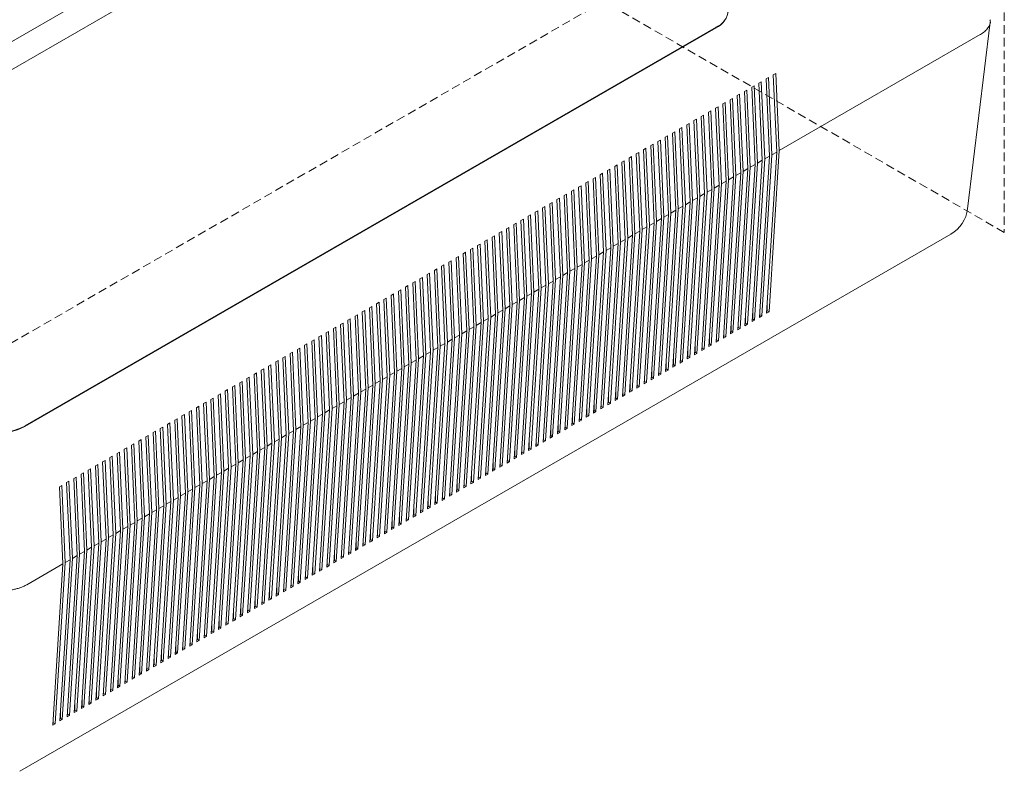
# Paper-space layout 'Sheet1' of a CAD drawing. Header units: millimetres. Extents: x 0 to 864, y 0 to 559.
# Tile 3 of 6: x 233 to 380, y 252 to 364. Entities that reach past the tile are written whole.
import ezdxf

# ---------------------------------------------------------------- set-up
doc = ezdxf.new("R2010")
doc.units = ezdxf.units.MM
doc.linetypes.add('HIDDEN', pattern=[1.905, 1.27, -0.635])
doc.styles.add('SLDTEXTSTYLE0', font='TXT', dxfattribs={"width": 0.605})
doc.dimstyles.new('SLDDIMSTYLE0', dxfattribs={"dimtxt": 4.10931, "dimasz": 4.7625, "dimexe": 0, "dimexo": 0.0625, "dimgap": 1.027327, "dimtad": 0, "dimtih": 1, "dimtoh": 1, "dimdec": 1, "dimlfac": 0.5, "dimrnd": 1e-09, "dimzin": 12, "dimdsep": 46, "dimtxsty": 'SLDTEXTSTYLE0', "dimsah": 1, "dimcen": 0.09, "dimadec": 0, "dimazin": 3, "dimtfac": 1, "dimtdec": 3, "dimtofl": 0, "dimtmove": 0, "dimatfit": 3, "dimfxl": 1, "dimfrac": 2, "dimtolj": 1, "dimtzin": 12, "dimarcsym": 0})

# ---------------------------------------------------------------- blocks, each defined once
blk = doc.blocks.new('_D_1')
at = {"color": 7, "linetype": 'Continuous', "lineweight": 0}
for p, q in [((320.23, 416.25), (320.23, 438.76)), ((320.23, 436.27), (251.57, 396.63)), ((230.15, 389.38), (229.21, 389.38)), ((229.21, 389.38), (229.21, 383.07)), ((247.87, 389.38), (248.81, 389.38)), ((248.81, 389.38), (248.81, 383.07)), ((229.21, 383.07), (230.15, 383.07)), ((248.81, 383.07), (247.87, 383.07)), ((170.56, 349.86), (226.45, 382.13)), ((170.56, 329.85), (170.56, 352.35))]:
    blk.add_line(p, q, dxfattribs=at)
for points in [[(320.23, 436.27), (316.47, 435.01), (317.26, 433.64)], [(170.56, 349.86), (174.32, 351.12), (173.53, 352.5)]]:
    blk.add_solid(points, dxfattribs=at)
at = {"color": 7, "linetype": 'Continuous', "lineweight": 0, "char_height": 4.233, "attachment_point": 1, "style": 'SLDTEXTSTYLE0'}
for s, insert in [('105.8mm', (225.37, 395.78, 41.09)), ('4.17in', (231.33, 388.53, 41.09))]:
    blk.add_mtext(s, dxfattribs=dict(at, insert=insert))

psp = doc.layouts.new('Sheet1')

# ---------------------------------------------------------------- linework, layer by layer
at = {"color": 7, "linetype": 'Continuous', "lineweight": 15}
for p, q in [((317.55, 410.54), (176.19, 328.94)), ((289.73, 390.3), (186.46, 330.68)), ((374.47, 335.95), (377.85, 363.85)), ((233.6, 303.47), (336.88, 363.09)), ((233.6, 303.38), (336.88, 363)), ((346.31, 344.64), (376.37, 361.99)), ((345.44, 355.97), (345.8, 356.18)), ((345.8, 356.18), (346.31, 344.64)), ((343.29, 354.73), (343.65, 354.93)), ((343.8, 343.19), (343.29, 354.73)), ((343.65, 354.93), (344.16, 343.39)), ((344.37, 355.35), (344.72, 355.56)), ((344.88, 343.81), (344.37, 355.35)), ((344.72, 355.56), (345.24, 344.01)), ((345.95, 344.43), (345.44, 355.97)), ((341.13, 353.48), (341.49, 353.69)), ((341.64, 341.94), (341.13, 353.48)), ((341.49, 353.69), (342, 342.15)), ((342.21, 354.1), (342.57, 354.31)), ((342.72, 342.56), (342.21, 354.1)), ((342.57, 354.31), (343.08, 342.77)), ((337.9, 351.62), (338.26, 351.82)), ((338.26, 351.82), (338.77, 340.28)), ((338.98, 352.24), (339.34, 352.44)), ((339.49, 340.7), (338.98, 352.24)), ((339.34, 352.44), (339.85, 340.9)), ((340.05, 352.86), (340.41, 353.07)), ((340.57, 341.32), (340.05, 352.86)), ((340.41, 353.07), (340.92, 341.53)), ((335.74, 350.37), (336.1, 350.58)), ((336.25, 338.83), (335.74, 350.37)), ((336.1, 350.58), (336.61, 339.04)), ((336.82, 350.99), (337.18, 351.2)), ((337.33, 339.45), (336.82, 350.99)), ((337.18, 351.2), (337.69, 339.66)), ((338.41, 340.07), (337.9, 351.62)), ((332.51, 348.5), (332.87, 348.71)), ((332.87, 348.71), (333.38, 337.17)), ((333.59, 349.13), (333.95, 349.33)), ((334.1, 337.59), (333.59, 349.13)), ((333.95, 349.33), (334.46, 337.79)), ((334.67, 349.75), (335.03, 349.96)), ((335.18, 338.21), (334.67, 349.75)), ((335.03, 349.96), (335.54, 338.42)), ((330.36, 347.26), (330.72, 347.47)), ((330.87, 335.72), (330.36, 347.26)), ((330.72, 347.47), (331.23, 335.93)), ((331.43, 347.88), (331.79, 348.09)), ((331.94, 336.34), (331.43, 347.88)), ((331.79, 348.09), (332.3, 336.55)), ((333.02, 336.96), (332.51, 348.5)), ((328.2, 346.02), (328.56, 346.22)), ((328.71, 334.48), (328.2, 346.02)), ((328.56, 346.22), (329.07, 334.68)), ((329.28, 346.64), (329.64, 346.85)), ((329.79, 335.1), (329.28, 346.64)), ((329.64, 346.85), (330.15, 335.31)), ((324.97, 344.15), (325.33, 344.36)), ((325.33, 344.36), (325.84, 332.82)), ((326.05, 344.77), (326.4, 344.98)), ((326.56, 333.23), (326.05, 344.77)), ((326.4, 344.98), (326.92, 333.44)), ((327.12, 345.39), (327.48, 345.6)), ((327.63, 333.85), (327.12, 345.39)), ((327.48, 345.6), (327.99, 334.06)), ((344.44, 320.33), (345.95, 344.43)), ((346.31, 344.64), (344.8, 320.54)), ((345.24, 344.01), (345.95, 344.43)), ((322.81, 342.91), (323.17, 343.11)), ((323.32, 331.37), (322.81, 342.91)), ((323.17, 343.11), (323.68, 331.57)), ((323.89, 343.53), (324.25, 343.74)), ((324.4, 331.99), (323.89, 343.53)), ((324.25, 343.74), (324.76, 332.19)), ((325.48, 332.61), (324.97, 344.15)), ((342.29, 319.09), (343.8, 343.19)), ((344.16, 343.39), (342.65, 319.29)), ((343.08, 342.77), (343.8, 343.19)), ((343.36, 319.71), (344.88, 343.81)), ((345.24, 344.01), (343.72, 319.92)), ((344.16, 343.39), (344.88, 343.81)), ((320.66, 341.66), (321.02, 341.87)), ((321.17, 330.12), (320.66, 341.66)), ((321.02, 341.87), (321.53, 330.33)), ((321.74, 342.28), (322.09, 342.49)), ((322.25, 330.74), (321.74, 342.28)), ((322.09, 342.49), (322.6, 330.95)), ((340.92, 341.53), (339.41, 317.43)), ((340.13, 317.84), (341.64, 341.94)), ((342, 342.15), (340.49, 318.05)), ((340.92, 341.53), (341.64, 341.94)), ((341.21, 318.46), (342.72, 342.56)), ((343.08, 342.77), (341.57, 318.67)), ((342, 342.15), (342.72, 342.56)), ((317.42, 339.8), (317.78, 340)), ((317.78, 340), (318.29, 328.46)), ((318.5, 340.42), (318.86, 340.62)), ((319.01, 328.88), (318.5, 340.42)), ((318.86, 340.62), (319.37, 329.08)), ((319.58, 341.04), (319.94, 341.25)), ((320.09, 329.5), (319.58, 341.04)), ((319.94, 341.25), (320.45, 329.71)), ((336.9, 315.98), (338.41, 340.07)), ((338.77, 340.28), (337.26, 316.18)), ((337.69, 339.66), (338.41, 340.07)), ((337.98, 316.6), (339.49, 340.7)), ((339.85, 340.9), (338.33, 316.81)), ((338.77, 340.28), (339.49, 340.7)), ((339.05, 317.22), (340.57, 341.32)), ((339.85, 340.9), (340.57, 341.32)), ((315.27, 338.55), (315.63, 338.76)), ((315.78, 327.01), (315.27, 338.55)), ((315.63, 338.76), (316.14, 327.22)), ((316.35, 339.17), (316.71, 339.38)), ((316.86, 327.63), (316.35, 339.17)), ((316.71, 339.38), (317.22, 327.84)), ((317.94, 328.25), (317.42, 339.8)), ((335.54, 338.42), (334.02, 314.32)), ((334.74, 314.73), (336.25, 338.83)), ((336.61, 339.04), (335.1, 314.94)), ((335.54, 338.42), (336.25, 338.83)), ((335.82, 315.35), (337.33, 339.45)), ((337.69, 339.66), (336.18, 315.56)), ((336.61, 339.04), (337.33, 339.45)), ((313.11, 337.31), (313.47, 337.51)), ((313.62, 325.77), (313.11, 337.31)), ((313.47, 337.51), (313.98, 325.97)), ((314.19, 337.93), (314.55, 338.14)), ((314.7, 326.39), (314.19, 337.93)), ((314.55, 338.14), (315.06, 326.6)), ((331.51, 312.87), (333.02, 336.96)), ((333.38, 337.17), (331.87, 313.07)), ((332.3, 336.55), (333.02, 336.96)), ((332.59, 313.49), (334.1, 337.59)), ((334.46, 337.79), (332.95, 313.69)), ((333.38, 337.17), (334.1, 337.59)), ((333.66, 314.11), (335.18, 338.21)), ((334.46, 337.79), (335.18, 338.21)), ((309.88, 335.44), (310.24, 335.65)), ((310.24, 335.65), (310.75, 324.11)), ((310.96, 336.06), (311.32, 336.27)), ((311.47, 324.52), (310.96, 336.06)), ((311.32, 336.27), (311.83, 324.73)), ((312.04, 336.68), (312.4, 336.89)), ((312.55, 325.14), (312.04, 336.68)), ((312.4, 336.89), (312.91, 325.35)), ((329.35, 311.62), (330.87, 335.72)), ((331.23, 335.93), (329.71, 311.83)), ((330.15, 335.31), (330.87, 335.72)), ((330.43, 312.24), (331.94, 336.34)), ((332.3, 336.55), (330.79, 312.45)), ((331.23, 335.93), (331.94, 336.34)), ((307.73, 334.2), (308.09, 334.4)), ((308.24, 322.66), (307.73, 334.2)), ((308.09, 334.4), (308.6, 322.86)), ((308.8, 334.82), (309.16, 335.03)), ((309.31, 323.28), (308.8, 334.82)), ((309.16, 335.03), (309.67, 323.49)), ((310.39, 323.9), (309.88, 335.44)), ((327.99, 334.06), (326.48, 309.96)), ((327.2, 310.38), (328.71, 334.48)), ((329.07, 334.68), (327.56, 310.58)), ((327.99, 334.06), (328.71, 334.48)), ((328.28, 311), (329.79, 335.1)), ((330.15, 335.31), (328.64, 311.21)), ((329.07, 334.68), (329.79, 335.1)), ((304.49, 332.33), (304.85, 332.54)), ((304.85, 332.54), (305.36, 321)), ((305.57, 332.95), (305.93, 333.16)), ((306.08, 321.41), (305.57, 332.95)), ((305.93, 333.16), (306.44, 321.62)), ((306.65, 333.57), (307.01, 333.78)), ((307.16, 322.03), (306.65, 333.57)), ((307.01, 333.78), (307.52, 322.24)), ((323.97, 308.51), (325.48, 332.61)), ((325.84, 332.82), (324.33, 308.72)), ((324.76, 332.19), (325.48, 332.61)), ((325.04, 309.13), (326.56, 333.23)), ((326.92, 333.44), (325.4, 309.34)), ((325.84, 332.82), (326.56, 333.23)), ((326.12, 309.75), (327.63, 333.85)), ((326.92, 333.44), (327.63, 333.85)), ((232.83, 251.84), (371.97, 332.16)), ((302.34, 331.09), (302.7, 331.29)), ((302.85, 319.55), (302.34, 331.09)), ((302.7, 331.29), (303.21, 319.75)), ((303.42, 331.71), (303.77, 331.92)), ((303.93, 320.17), (303.42, 331.71)), ((303.77, 331.92), (304.29, 320.37)), ((305, 320.79), (304.49, 332.33)), ((321.81, 307.27), (323.32, 331.37)), ((323.68, 331.57), (322.17, 307.47)), ((322.6, 330.95), (323.32, 331.37)), ((322.89, 307.89), (324.4, 331.99)), ((324.76, 332.19), (323.25, 308.1)), ((323.68, 331.57), (324.4, 331.99)), ((300.18, 329.84), (300.54, 330.05)), ((300.69, 318.3), (300.18, 329.84)), ((300.54, 330.05), (301.05, 318.51)), ((301.26, 330.46), (301.62, 330.67)), ((301.77, 318.92), (301.26, 330.46)), ((301.62, 330.67), (302.13, 319.13)), ((320.45, 329.71), (318.94, 305.61)), ((319.66, 306.02), (321.17, 330.12)), ((321.53, 330.33), (320.01, 306.23)), ((320.45, 329.71), (321.17, 330.12)), ((320.73, 306.64), (322.25, 330.74)), ((322.6, 330.95), (321.09, 306.85)), ((321.53, 330.33), (322.25, 330.74)), ((296.95, 327.98), (297.31, 328.18)), ((297.31, 328.18), (297.82, 316.64)), ((298.03, 328.6), (298.39, 328.8)), ((298.54, 317.06), (298.03, 328.6)), ((298.39, 328.8), (298.9, 317.26)), ((299.1, 329.22), (299.46, 329.43)), ((299.62, 317.68), (299.1, 329.22)), ((299.46, 329.43), (299.97, 317.89)), ((316.42, 304.16), (317.94, 328.25)), ((318.29, 328.46), (316.78, 304.36)), ((317.22, 327.84), (317.94, 328.25)), ((317.5, 304.78), (319.01, 328.88)), ((319.37, 329.08), (317.86, 304.99)), ((318.29, 328.46), (319.01, 328.88)), ((318.58, 305.4), (320.09, 329.5)), ((319.37, 329.08), (320.09, 329.5)), ((294.79, 326.73), (295.15, 326.94)), ((295.3, 315.19), (294.79, 326.73)), ((295.15, 326.94), (295.66, 315.4)), ((295.87, 327.35), (296.23, 327.56)), ((296.38, 315.81), (295.87, 327.35)), ((296.23, 327.56), (296.74, 316.02)), ((297.46, 316.43), (296.95, 327.98)), ((314.27, 302.91), (315.78, 327.01)), ((316.14, 327.22), (314.63, 303.12)), ((315.06, 326.6), (315.78, 327.01)), ((315.35, 303.53), (316.86, 327.63)), ((317.22, 327.84), (315.7, 303.74)), ((316.14, 327.22), (316.86, 327.63)), ((292.64, 325.49), (293, 325.69)), ((293.15, 313.95), (292.64, 325.49)), ((293, 325.69), (293.51, 314.15)), ((293.72, 326.11), (294.08, 326.32)), ((294.23, 314.57), (293.72, 326.11)), ((294.08, 326.32), (294.59, 314.78)), ((312.91, 325.35), (311.39, 301.25)), ((312.11, 301.67), (313.62, 325.77)), ((313.98, 325.97), (312.47, 301.87)), ((312.91, 325.35), (313.62, 325.77)), ((313.19, 302.29), (314.7, 326.39)), ((315.06, 326.6), (313.55, 302.5)), ((313.98, 325.97), (314.7, 326.39)), ((289.41, 323.62), (289.77, 323.83)), ((289.77, 323.83), (290.28, 312.29)), ((290.48, 324.24), (290.84, 324.45)), ((290.99, 312.7), (290.48, 324.24)), ((290.84, 324.45), (291.35, 312.91)), ((291.56, 324.86), (291.92, 325.07)), ((292.07, 313.32), (291.56, 324.86)), ((291.92, 325.07), (292.43, 313.53)), ((308.88, 299.8), (310.39, 323.9)), ((310.75, 324.11), (309.24, 300.01)), ((309.67, 323.49), (310.39, 323.9)), ((309.96, 300.42), (311.47, 324.52)), ((311.83, 324.73), (310.32, 300.63)), ((310.75, 324.11), (311.47, 324.52)), ((311.03, 301.05), (312.55, 325.14)), ((311.83, 324.73), (312.55, 325.14)), ((287.25, 322.38), (287.61, 322.58)), ((287.76, 310.84), (287.25, 322.38)), ((287.61, 322.58), (288.12, 311.04)), ((288.33, 323), (288.69, 323.21)), ((288.84, 311.46), (288.33, 323)), ((288.69, 323.21), (289.2, 311.67)), ((289.92, 312.08), (289.41, 323.62)), ((307.52, 322.24), (306.01, 298.14)), ((306.72, 298.56), (308.24, 322.66)), ((308.6, 322.86), (307.08, 298.76)), ((307.52, 322.24), (308.24, 322.66)), ((307.8, 299.18), (309.31, 323.28)), ((309.67, 323.49), (308.16, 299.39)), ((308.6, 322.86), (309.31, 323.28)), ((285.1, 321.13), (285.45, 321.34)), ((285.61, 309.59), (285.1, 321.13)), ((285.45, 321.34), (285.97, 309.8)), ((286.17, 321.75), (286.53, 321.96)), ((286.68, 310.21), (286.17, 321.75)), ((286.53, 321.96), (287.04, 310.42)), ((303.49, 296.69), (305, 320.79)), ((305.36, 321), (303.85, 296.9)), ((304.29, 320.37), (305, 320.79)), ((304.57, 297.31), (306.08, 321.41)), ((306.44, 321.62), (304.93, 297.52)), ((305.36, 321), (306.08, 321.41)), ((305.65, 297.93), (307.16, 322.03)), ((306.44, 321.62), (307.16, 322.03)), ((343.44, 320.08), (343.44, 320.91)), ((344.52, 320.7), (344.52, 321.53)), ((281.86, 319.27), (282.22, 319.47)), ((282.22, 319.47), (282.73, 307.93)), ((282.94, 319.89), (283.3, 320.1)), ((283.45, 308.35), (282.94, 319.89)), ((283.3, 320.1), (283.81, 308.55)), ((284.02, 320.51), (284.38, 320.72)), ((284.53, 308.97), (284.02, 320.51)), ((284.38, 320.72), (284.89, 309.18)), ((301.34, 295.45), (302.85, 319.55)), ((303.21, 319.75), (301.7, 295.65)), ((302.13, 319.13), (302.85, 319.55)), ((302.41, 296.07), (303.93, 320.17)), ((304.29, 320.37), (302.77, 296.28)), ((303.21, 319.75), (303.93, 320.17)), ((341.28, 318.84), (341.28, 319.66)), ((342.65, 319.29), (342.29, 319.09)), ((342.31, 319.43), (342.36, 319.46)), ((342.36, 319.46), (342.36, 320.29)), ((342.36, 319.46), (342.65, 319.29)), ((343.72, 319.92), (343.36, 319.71)), ((343.38, 320.05), (343.44, 320.08)), ((343.44, 320.08), (343.72, 319.92)), ((344.8, 320.54), (344.44, 320.33)), ((344.46, 320.67), (344.52, 320.7)), ((344.52, 320.7), (344.8, 320.54)), ((279.71, 318.02), (280.07, 318.23)), ((280.22, 306.48), (279.71, 318.02)), ((280.07, 318.23), (280.58, 306.69)), ((280.79, 318.64), (281.14, 318.85)), ((281.3, 307.1), (280.79, 318.64)), ((281.14, 318.85), (281.65, 307.31)), ((282.37, 307.73), (281.86, 319.27)), ((299.97, 317.89), (298.46, 293.79)), ((299.18, 294.2), (300.69, 318.3)), ((301.05, 318.51), (299.54, 294.41)), ((299.97, 317.89), (300.69, 318.3)), ((300.26, 294.82), (301.77, 318.92)), ((302.13, 319.13), (300.62, 295.03)), ((301.05, 318.51), (301.77, 318.92)), ((339.13, 317.59), (339.13, 318.42)), ((340.49, 318.05), (340.13, 317.84)), ((340.15, 318.18), (340.21, 318.21)), ((340.21, 318.21), (340.21, 319.04)), ((340.21, 318.21), (340.49, 318.05)), ((341.57, 318.67), (341.21, 318.46)), ((341.23, 318.8), (341.28, 318.84)), ((341.28, 318.84), (341.57, 318.67)), ((276.47, 316.16), (276.83, 316.36)), ((276.83, 316.36), (277.34, 304.82)), ((277.55, 316.78), (277.91, 316.98)), ((278.06, 305.24), (277.55, 316.78)), ((277.91, 316.98), (278.42, 305.44)), ((278.63, 317.4), (278.99, 317.61)), ((279.14, 305.86), (278.63, 317.4)), ((278.99, 317.61), (279.5, 306.07)), ((295.95, 292.34), (297.46, 316.43)), ((297.82, 316.64), (296.31, 292.54)), ((296.74, 316.02), (297.46, 316.43)), ((297.03, 292.96), (298.54, 317.06)), ((298.9, 317.26), (297.38, 293.17)), ((297.82, 316.64), (298.54, 317.06)), ((298.1, 293.58), (299.62, 317.68)), ((298.9, 317.26), (299.62, 317.68)), ((335.9, 315.73), (335.9, 316.55)), ((336.92, 316.32), (336.97, 316.35)), ((336.97, 316.35), (336.97, 317.18)), ((336.97, 316.35), (337.26, 316.18)), ((338.33, 316.81), (337.98, 316.6)), ((338, 316.94), (338.05, 316.97)), ((338.05, 316.97), (338.05, 317.8)), ((338.05, 316.97), (338.33, 316.81)), ((339.41, 317.43), (339.05, 317.22)), ((339.07, 317.56), (339.13, 317.59)), ((339.13, 317.59), (339.41, 317.43)), ((274.32, 314.91), (274.68, 315.12)), ((274.83, 303.37), (274.32, 314.91)), ((274.68, 315.12), (275.19, 303.58)), ((275.4, 315.53), (275.76, 315.74)), ((275.91, 303.99), (275.4, 315.53)), ((275.76, 315.74), (276.27, 304.2)), ((276.99, 304.61), (276.47, 316.16)), ((293.79, 291.09), (295.3, 315.19)), ((295.66, 315.4), (294.15, 291.3)), ((294.59, 314.78), (295.3, 315.19)), ((294.87, 291.71), (296.38, 315.81)), ((296.74, 316.02), (295.23, 291.92)), ((295.66, 315.4), (296.38, 315.81)), ((333.74, 314.48), (333.74, 315.31)), ((335.1, 314.94), (334.74, 314.73)), ((334.76, 315.07), (334.82, 315.1)), ((334.82, 315.1), (334.82, 315.93)), ((334.82, 315.1), (335.1, 314.94)), ((336.18, 315.56), (335.82, 315.35)), ((335.84, 315.69), (335.9, 315.73)), ((335.9, 315.73), (336.18, 315.56)), ((337.26, 316.18), (336.9, 315.98)), ((272.16, 313.67), (272.52, 313.87)), ((272.67, 302.13), (272.16, 313.67)), ((272.52, 313.87), (273.03, 302.33)), ((273.24, 314.29), (273.6, 314.5)), ((273.75, 302.75), (273.24, 314.29)), ((273.6, 314.5), (274.11, 302.96)), ((292.43, 313.53), (290.92, 289.43)), ((291.64, 289.85), (293.15, 313.95)), ((293.51, 314.15), (292, 290.05)), ((292.43, 313.53), (293.15, 313.95)), ((292.71, 290.47), (294.23, 314.57)), ((294.59, 314.78), (293.07, 290.68)), ((293.51, 314.15), (294.23, 314.57)), ((330.51, 312.61), (330.51, 313.44)), ((331.59, 313.24), (331.59, 314.07)), ((332.95, 313.69), (332.59, 313.49)), ((332.61, 313.83), (332.66, 313.86)), ((332.66, 313.86), (332.66, 314.69)), ((332.66, 313.86), (332.95, 313.69)), ((334.02, 314.32), (333.66, 314.11)), ((333.69, 314.45), (333.74, 314.48)), ((333.74, 314.48), (334.02, 314.32)), ((268.93, 311.8), (269.29, 312.01)), ((269.29, 312.01), (269.8, 300.47)), ((270.01, 312.42), (270.37, 312.63)), ((270.52, 300.88), (270.01, 312.42)), ((270.37, 312.63), (270.88, 301.09)), ((271.09, 313.04), (271.45, 313.25)), ((271.6, 301.5), (271.09, 313.04)), ((271.45, 313.25), (271.96, 301.71)), ((288.4, 287.98), (289.92, 312.08)), ((290.28, 312.29), (288.76, 288.19)), ((289.2, 311.67), (289.92, 312.08)), ((289.48, 288.6), (290.99, 312.7)), ((291.35, 312.91), (289.84, 288.81)), ((290.28, 312.29), (290.99, 312.7)), ((290.56, 289.23), (292.07, 313.32)), ((291.35, 312.91), (292.07, 313.32)), ((328.35, 311.37), (328.35, 312.2)), ((329.38, 311.96), (329.43, 311.99)), ((329.43, 311.99), (329.43, 312.82)), ((329.43, 311.99), (329.71, 311.83)), ((330.79, 312.45), (330.43, 312.24)), ((330.45, 312.58), (330.51, 312.61)), ((330.51, 312.61), (330.79, 312.45)), ((331.87, 313.07), (331.51, 312.87)), ((331.53, 313.21), (331.59, 313.24)), ((331.59, 313.24), (331.87, 313.07)), ((266.78, 310.56), (267.14, 310.76)), ((267.29, 299.02), (266.78, 310.56)), ((267.14, 310.76), (267.65, 299.22)), ((267.85, 311.18), (268.21, 311.39)), ((268.36, 299.64), (267.85, 311.18)), ((268.21, 311.39), (268.72, 299.85)), ((269.44, 300.26), (268.93, 311.8)), ((286.25, 286.74), (287.76, 310.84)), ((288.12, 311.04), (286.61, 286.94)), ((287.04, 310.42), (287.76, 310.84)), ((287.33, 287.36), (288.84, 311.46)), ((289.2, 311.67), (287.69, 287.57)), ((288.12, 311.04), (288.84, 311.46)), ((326.2, 310.13), (326.2, 310.96)), ((327.56, 310.58), (327.2, 310.38)), ((327.22, 310.72), (327.27, 310.75)), ((327.27, 310.75), (327.27, 311.58)), ((327.27, 310.75), (327.56, 310.58)), ((328.64, 311.21), (328.28, 311)), ((328.3, 311.34), (328.35, 311.37)), ((328.35, 311.37), (328.64, 311.21)), ((329.71, 311.83), (329.35, 311.62)), ((264.62, 309.31), (264.98, 309.52)), ((265.13, 297.77), (264.62, 309.31)), ((264.98, 309.52), (265.49, 297.98)), ((265.7, 309.93), (266.06, 310.14)), ((266.21, 298.39), (265.7, 309.93)), ((266.06, 310.14), (266.57, 298.6)), ((284.89, 309.18), (283.38, 285.08)), ((284.09, 285.49), (285.61, 309.59)), ((285.97, 309.8), (284.45, 285.7)), ((284.89, 309.18), (285.61, 309.59)), ((285.17, 286.11), (286.68, 310.21)), ((287.04, 310.42), (285.53, 286.32)), ((285.97, 309.8), (286.68, 310.21)), ((322.96, 308.26), (322.96, 309.09)), ((324.04, 308.88), (324.04, 309.71)), ((325.4, 309.34), (325.04, 309.13)), ((325.07, 309.47), (325.12, 309.5)), ((325.12, 309.5), (325.12, 310.33)), ((325.12, 309.5), (325.4, 309.34)), ((326.48, 309.96), (326.12, 309.75)), ((326.14, 310.09), (326.2, 310.13)), ((326.2, 310.13), (326.48, 309.96)), ((261.39, 307.45), (261.75, 307.65)), ((261.75, 307.65), (262.26, 296.11)), ((262.47, 308.07), (262.82, 308.28)), ((262.98, 296.53), (262.47, 308.07)), ((262.82, 308.28), (263.34, 296.73)), ((263.54, 308.69), (263.9, 308.9)), ((264.05, 297.15), (263.54, 308.69)), ((263.9, 308.9), (264.41, 297.36)), ((280.86, 283.63), (282.37, 307.73)), ((282.73, 307.93), (281.22, 283.83)), ((281.65, 307.31), (282.37, 307.73)), ((281.94, 284.25), (283.45, 308.35)), ((283.81, 308.55), (282.3, 284.46)), ((282.73, 307.93), (283.45, 308.35)), ((283.02, 284.87), (284.53, 308.97)), ((283.81, 308.55), (284.53, 308.97)), ((320.81, 307.02), (320.81, 307.84)), ((321.83, 307.61), (321.89, 307.64)), ((321.89, 307.64), (321.89, 308.47)), ((321.89, 307.64), (322.17, 307.47)), ((323.25, 308.1), (322.89, 307.89)), ((322.91, 308.23), (322.96, 308.26)), ((322.96, 308.26), (323.25, 308.1)), ((324.33, 308.72), (323.97, 308.51)), ((323.99, 308.85), (324.04, 308.88)), ((324.04, 308.88), (324.33, 308.72)), ((259.23, 306.2), (259.59, 306.41)), ((259.74, 294.66), (259.23, 306.2)), ((259.59, 306.41), (260.1, 294.87)), ((260.31, 306.82), (260.67, 307.03)), ((260.82, 295.28), (260.31, 306.82)), ((260.67, 307.03), (261.18, 295.49)), ((261.9, 295.91), (261.39, 307.45)), ((279.5, 306.07), (277.99, 281.97)), ((278.71, 282.38), (280.22, 306.48)), ((280.58, 306.69), (279.06, 282.59)), ((279.5, 306.07), (280.22, 306.48)), ((279.78, 283), (281.3, 307.1)), ((281.65, 307.31), (280.14, 283.21)), ((280.58, 306.69), (281.3, 307.1)), ((318.65, 305.77), (318.65, 306.6)), ((320.01, 306.23), (319.66, 306.02)), ((319.68, 306.36), (319.73, 306.39)), ((319.73, 306.39), (319.73, 307.22)), ((319.73, 306.39), (320.01, 306.23)), ((321.09, 306.85), (320.73, 306.64)), ((320.75, 306.98), (320.81, 307.02)), ((320.81, 307.02), (321.09, 306.85)), ((322.17, 307.47), (321.81, 307.27)), ((257.08, 304.96), (257.44, 305.16)), ((257.59, 293.42), (257.08, 304.96)), ((257.44, 305.16), (257.95, 293.62)), ((258.15, 305.58), (258.51, 305.79)), ((258.67, 294.04), (258.15, 305.58)), ((258.51, 305.79), (259.02, 294.25)), ((275.47, 280.52), (276.99, 304.61)), ((277.34, 304.82), (275.83, 280.72)), ((276.27, 304.2), (276.99, 304.61)), ((276.55, 281.14), (278.06, 305.24)), ((278.42, 305.44), (276.91, 281.35)), ((277.34, 304.82), (278.06, 305.24)), ((277.63, 281.76), (279.14, 305.86)), ((278.42, 305.44), (279.14, 305.86)), ((315.42, 303.91), (315.42, 304.73)), ((316.5, 304.53), (316.5, 305.36)), ((317.86, 304.99), (317.5, 304.78)), ((317.52, 305.12), (317.58, 305.15)), ((317.58, 305.15), (317.58, 305.98)), ((317.58, 305.15), (317.86, 304.99)), ((318.94, 305.61), (318.58, 305.4)), ((318.6, 305.74), (318.65, 305.77)), ((318.65, 305.77), (318.94, 305.61)), ((253.84, 303.09), (254.2, 303.3)), ((254.2, 303.3), (254.71, 291.76)), ((254.92, 303.71), (255.28, 303.92)), ((255.43, 292.17), (254.92, 303.71)), ((255.28, 303.92), (255.79, 292.38)), ((256, 304.34), (256.36, 304.54)), ((256.51, 292.79), (256, 304.34)), ((256.36, 304.54), (256.87, 293)), ((273.32, 279.27), (274.83, 303.37)), ((275.19, 303.58), (273.68, 279.48)), ((274.11, 302.96), (274.83, 303.37)), ((274.4, 279.89), (275.91, 303.99)), ((276.27, 304.2), (274.75, 280.1)), ((275.19, 303.58), (275.91, 303.99)), ((313.27, 302.66), (313.27, 303.49)), ((314.63, 303.12), (314.27, 302.91)), ((314.29, 303.25), (314.34, 303.28)), ((314.34, 303.28), (314.34, 304.11)), ((314.34, 303.28), (314.63, 303.12)), ((315.7, 303.74), (315.35, 303.53)), ((315.37, 303.87), (315.42, 303.91)), ((315.42, 303.91), (315.7, 303.74)), ((316.78, 304.36), (316.42, 304.16)), ((316.44, 304.5), (316.5, 304.53)), ((316.5, 304.53), (316.78, 304.36)), ((251.69, 301.85), (252.05, 302.05)), ((252.2, 290.31), (251.69, 301.85)), ((252.05, 302.05), (252.56, 290.51)), ((252.77, 302.47), (253.13, 302.68)), ((253.28, 290.93), (252.77, 302.47)), ((253.13, 302.68), (253.64, 291.14)), ((254.35, 291.55), (253.84, 303.09)), ((271.96, 301.71), (270.44, 277.61)), ((271.16, 278.03), (272.67, 302.13)), ((273.03, 302.33), (271.52, 278.24)), ((271.96, 301.71), (272.67, 302.13)), ((272.24, 278.65), (273.75, 302.75)), ((274.11, 302.96), (272.6, 278.86)), ((273.03, 302.33), (273.75, 302.75)), ((310.03, 300.79), (310.03, 301.62)), ((311.11, 301.42), (311.11, 302.25)), ((312.47, 301.87), (312.11, 301.67)), ((312.13, 302.01), (312.19, 302.04)), ((312.19, 302.04), (312.19, 302.87)), ((312.19, 302.04), (312.47, 301.87)), ((313.55, 302.5), (313.19, 302.29)), ((313.21, 302.63), (313.27, 302.66)), ((313.27, 302.66), (313.55, 302.5)), ((248.46, 299.98), (248.82, 300.19)), ((248.82, 300.19), (249.33, 288.65)), ((249.53, 300.6), (249.89, 300.81)), ((250.04, 289.06), (249.53, 300.6)), ((249.89, 300.81), (250.4, 289.27)), ((250.61, 301.22), (250.97, 301.43)), ((251.12, 289.68), (250.61, 301.22)), ((250.97, 301.43), (251.48, 289.89)), ((267.93, 276.16), (269.44, 300.26)), ((269.8, 300.47), (268.29, 276.37)), ((268.72, 299.85), (269.44, 300.26)), ((269.01, 276.78), (270.52, 300.88)), ((270.88, 301.09), (269.37, 276.99)), ((269.8, 300.47), (270.52, 300.88)), ((270.08, 277.41), (271.6, 301.5)), ((270.88, 301.09), (271.6, 301.5)), ((307.88, 299.55), (307.88, 300.38)), ((308.9, 300.14), (308.95, 300.17)), ((308.95, 300.17), (308.95, 301)), ((308.95, 300.17), (309.24, 300.01)), ((310.32, 300.63), (309.96, 300.42)), ((309.98, 300.76), (310.03, 300.79)), ((310.03, 300.79), (310.32, 300.63)), ((311.39, 301.25), (311.03, 301.05)), ((311.06, 301.39), (311.11, 301.42)), ((311.11, 301.42), (311.39, 301.25)), ((246.3, 298.74), (246.66, 298.94)), ((246.81, 287.2), (246.3, 298.74)), ((246.66, 298.94), (247.17, 287.4)), ((247.38, 299.36), (247.74, 299.57)), ((247.89, 287.82), (247.38, 299.36)), ((247.74, 299.57), (248.25, 288.03)), ((248.97, 288.44), (248.46, 299.98)), ((265.77, 274.92), (267.29, 299.02)), ((267.65, 299.22), (266.13, 275.12)), ((266.57, 298.6), (267.29, 299.02)), ((266.85, 275.54), (268.36, 299.64)), ((268.72, 299.85), (267.21, 275.75)), ((267.65, 299.22), (268.36, 299.64)), ((305.72, 298.31), (305.72, 299.14)), ((307.08, 298.76), (306.72, 298.56)), ((306.75, 298.9), (306.8, 298.93)), ((306.8, 298.93), (306.8, 299.76)), ((306.8, 298.93), (307.08, 298.76)), ((308.16, 299.39), (307.8, 299.18)), ((307.82, 299.52), (307.88, 299.55)), ((307.88, 299.55), (308.16, 299.39)), ((309.24, 300.01), (308.88, 299.8)), ((244.15, 297.49), (244.5, 297.7)), ((244.66, 285.95), (244.15, 297.49)), ((244.5, 297.7), (245.02, 286.16)), ((245.22, 298.11), (245.58, 298.32)), ((245.73, 286.57), (245.22, 298.11)), ((245.58, 298.32), (246.09, 286.78)), ((264.41, 297.36), (262.9, 273.26)), ((263.62, 273.67), (265.13, 297.77)), ((265.49, 297.98), (263.98, 273.88)), ((264.41, 297.36), (265.13, 297.77)), ((264.7, 274.3), (266.21, 298.39)), ((266.57, 298.6), (265.06, 274.5)), ((265.49, 297.98), (266.21, 298.39)), ((302.49, 296.44), (302.49, 297.27)), ((303.57, 297.06), (303.57, 297.89)), ((304.93, 297.52), (304.57, 297.31)), ((304.59, 297.65), (304.64, 297.68)), ((304.64, 297.68), (304.64, 298.51)), ((304.64, 297.68), (304.93, 297.52)), ((306.01, 298.14), (305.65, 297.93)), ((305.67, 298.28), (305.72, 298.31)), ((305.72, 298.31), (306.01, 298.14)), ((240.91, 295.63), (241.27, 295.83)), ((241.27, 295.83), (241.78, 284.29)), ((241.99, 296.25), (242.35, 296.46)), ((242.5, 284.71), (241.99, 296.25)), ((242.35, 296.46), (242.86, 284.91)), ((243.07, 296.87), (243.43, 297.08)), ((243.58, 285.33), (243.07, 296.87)), ((243.43, 297.08), (243.94, 285.54)), ((260.39, 271.81), (261.9, 295.91)), ((262.26, 296.11), (260.75, 272.01)), ((261.18, 295.49), (261.9, 295.91)), ((261.46, 272.43), (262.98, 296.53)), ((263.34, 296.73), (261.82, 272.64)), ((262.26, 296.11), (262.98, 296.53)), ((262.54, 273.05), (264.05, 297.15)), ((263.34, 296.73), (264.05, 297.15)), ((300.33, 295.2), (300.33, 296.02)), ((301.36, 295.79), (301.41, 295.82)), ((301.41, 295.82), (301.41, 296.65)), ((301.41, 295.82), (301.7, 295.65)), ((302.77, 296.28), (302.41, 296.07)), ((302.44, 296.41), (302.49, 296.44)), ((302.49, 296.44), (302.77, 296.28)), ((303.85, 296.9), (303.49, 296.69)), ((303.51, 297.03), (303.57, 297.06)), ((303.57, 297.06), (303.85, 296.9)), ((238.76, 294.38), (239.12, 294.59)), ((239.27, 282.84), (238.76, 294.38)), ((239.12, 294.59), (239.63, 283.05)), ((239.84, 295), (240.19, 295.21)), ((240.35, 283.46), (239.84, 295)), ((240.19, 295.21), (240.7, 283.67)), ((241.42, 284.09), (240.91, 295.63)), ((258.23, 270.56), (259.74, 294.66)), ((260.1, 294.87), (258.59, 270.77)), ((259.02, 294.25), (259.74, 294.66)), ((259.31, 271.18), (260.82, 295.28)), ((261.18, 295.49), (259.67, 271.39)), ((260.1, 294.87), (260.82, 295.28)), ((298.18, 293.95), (298.18, 294.78)), ((299.54, 294.41), (299.18, 294.2)), ((299.2, 294.54), (299.26, 294.57)), ((299.26, 294.57), (299.26, 295.4)), ((299.26, 294.57), (299.54, 294.41)), ((300.62, 295.03), (300.26, 294.82)), ((300.28, 295.16), (300.33, 295.2)), ((300.33, 295.2), (300.62, 295.03)), ((301.7, 295.65), (301.34, 295.45)), ((255, 268.7), (256.51, 292.79)), ((256.87, 293), (255.36, 268.9)), ((255.79, 292.38), (256.51, 292.79)), ((256.08, 269.32), (257.59, 293.42)), ((257.95, 293.62), (256.43, 269.53)), ((256.87, 293), (257.59, 293.42)), ((257.15, 269.94), (258.67, 294.04)), ((259.02, 294.25), (257.51, 270.15)), ((257.95, 293.62), (258.67, 294.04)), ((294.95, 292.09), (294.95, 292.91)), ((296.02, 292.71), (296.02, 293.54)), ((297.38, 293.17), (297.03, 292.96)), ((297.05, 293.3), (297.1, 293.33)), ((297.1, 293.33), (297.1, 294.16)), ((297.1, 293.33), (297.38, 293.17)), ((298.46, 293.79), (298.1, 293.58)), ((298.12, 293.92), (298.18, 293.95)), ((298.18, 293.95), (298.46, 293.79)), ((252.84, 267.45), (254.35, 291.55)), ((254.71, 291.76), (253.2, 267.66)), ((253.64, 291.14), (254.35, 291.55)), ((253.92, 268.07), (255.43, 292.17)), ((255.79, 292.38), (254.28, 268.28)), ((254.71, 291.76), (255.43, 292.17)), ((292.79, 290.84), (292.79, 291.67)), ((293.81, 291.43), (293.87, 291.46)), ((293.87, 291.46), (293.87, 292.29)), ((293.87, 291.46), (294.15, 291.3)), ((295.23, 291.92), (294.87, 291.71)), ((294.89, 292.05), (294.95, 292.09)), ((294.95, 292.09), (295.23, 291.92)), ((296.31, 292.54), (295.95, 292.34)), ((295.97, 292.68), (296.02, 292.71)), ((296.02, 292.71), (296.31, 292.54)), ((251.48, 289.89), (249.97, 265.79)), ((250.69, 266.21), (252.2, 290.31)), ((252.56, 290.51), (251.05, 266.42)), ((251.48, 289.89), (252.2, 290.31)), ((251.77, 266.83), (253.28, 290.93)), ((253.64, 291.14), (252.12, 267.04)), ((252.56, 290.51), (253.28, 290.93)), ((290.64, 289.6), (290.64, 290.43)), ((292, 290.05), (291.64, 289.85)), ((291.66, 290.19), (291.71, 290.22)), ((291.71, 290.22), (291.71, 291.05)), ((291.71, 290.22), (292, 290.05)), ((293.07, 290.68), (292.71, 290.47)), ((292.74, 290.81), (292.79, 290.84)), ((292.79, 290.84), (293.07, 290.68)), ((294.15, 291.3), (293.79, 291.09)), ((247.45, 264.34), (248.97, 288.44)), ((249.33, 288.65), (247.81, 264.55)), ((248.25, 288.03), (248.97, 288.44)), ((248.53, 264.96), (250.04, 289.06)), ((250.4, 289.27), (248.89, 265.17)), ((249.33, 288.65), (250.04, 289.06)), ((249.61, 265.59), (251.12, 289.68)), ((250.4, 289.27), (251.12, 289.68)), ((287.4, 287.73), (287.4, 288.56)), ((288.48, 288.35), (288.48, 289.18)), ((289.84, 288.81), (289.48, 288.6)), ((289.5, 288.94), (289.56, 288.97)), ((289.56, 288.97), (289.56, 289.8)), ((289.56, 288.97), (289.84, 288.81)), ((290.92, 289.43), (290.56, 289.23)), ((290.58, 289.57), (290.64, 289.6)), ((290.64, 289.6), (290.92, 289.43)), ((245.3, 263.1), (246.81, 287.2)), ((247.17, 287.4), (245.66, 263.3)), ((246.09, 286.78), (246.81, 287.2)), ((246.38, 263.72), (247.89, 287.82)), ((248.25, 288.03), (246.74, 263.93)), ((247.17, 287.4), (247.89, 287.82)), ((285.25, 286.49), (285.25, 287.32)), ((286.61, 286.94), (286.25, 286.74)), ((286.27, 287.08), (286.32, 287.11)), ((286.32, 287.11), (286.32, 287.94)), ((286.32, 287.11), (286.61, 286.94)), ((287.69, 287.57), (287.33, 287.36)), ((287.35, 287.7), (287.4, 287.73)), ((287.4, 287.73), (287.69, 287.57)), ((288.76, 288.19), (288.4, 287.98)), ((288.43, 288.32), (288.48, 288.35)), ((288.48, 288.35), (288.76, 288.19)), ((243.94, 285.54), (242.43, 261.44)), ((243.14, 261.85), (244.66, 285.95)), ((245.02, 286.16), (243.5, 262.06)), ((243.94, 285.54), (244.66, 285.95)), ((244.22, 262.48), (245.73, 286.57)), ((246.09, 286.78), (244.58, 262.68)), ((245.02, 286.16), (245.73, 286.57)), ((282.01, 284.62), (282.01, 285.45)), ((283.09, 285.24), (283.09, 286.07)), ((284.45, 285.7), (284.09, 285.49)), ((284.12, 285.83), (284.17, 285.86)), ((284.17, 285.86), (284.17, 286.69)), ((284.17, 285.86), (284.45, 285.7)), ((285.53, 286.32), (285.17, 286.11)), ((285.19, 286.46), (285.25, 286.49)), ((285.25, 286.49), (285.53, 286.32)), ((239.91, 259.99), (241.42, 284.09)), ((241.78, 284.29), (240.27, 260.19)), ((240.7, 283.67), (241.42, 284.09)), ((240.99, 260.61), (242.5, 284.71)), ((242.86, 284.91), (241.35, 260.82)), ((241.78, 284.29), (242.5, 284.71)), ((242.07, 261.23), (243.58, 285.33)), ((242.86, 284.91), (243.58, 285.33)), ((279.86, 283.38), (279.86, 284.2)), ((280.88, 283.97), (280.94, 284)), ((280.94, 284), (280.94, 284.83)), ((280.94, 284), (281.22, 283.83)), ((282.3, 284.46), (281.94, 284.25)), ((281.96, 284.59), (282.01, 284.62)), ((282.01, 284.62), (282.3, 284.46)), ((283.38, 285.08), (283.02, 284.87)), ((283.04, 285.21), (283.09, 285.24)), ((283.09, 285.24), (283.38, 285.08)), ((233.87, 279.73), (239.27, 282.84)), ((237.76, 258.74), (239.27, 282.84)), ((239.63, 283.05), (238.12, 258.95)), ((238.83, 259.36), (240.35, 283.46)), ((240.7, 283.67), (239.19, 259.57)), ((239.63, 283.05), (240.35, 283.46)), ((277.7, 282.13), (277.7, 282.96)), ((279.06, 282.59), (278.71, 282.38)), ((278.73, 282.72), (278.78, 282.75)), ((278.78, 282.75), (278.78, 283.58)), ((278.78, 282.75), (279.06, 282.59)), ((280.14, 283.21), (279.78, 283)), ((279.8, 283.34), (279.86, 283.38)), ((279.86, 283.38), (280.14, 283.21)), ((281.22, 283.83), (280.86, 283.63)), ((274.47, 280.27), (274.47, 281.09)), ((275.55, 280.89), (275.55, 281.72)), ((276.91, 281.35), (276.55, 281.14)), ((276.57, 281.48), (276.63, 281.51)), ((276.63, 281.51), (276.63, 282.34)), ((276.63, 281.51), (276.91, 281.35)), ((277.99, 281.97), (277.63, 281.76)), ((277.65, 282.1), (277.7, 282.13)), ((277.7, 282.13), (277.99, 281.97)), ((233.87, 279.73), (233.87, 279.73)), ((272.32, 279.02), (272.32, 279.85)), ((273.34, 279.61), (273.39, 279.64)), ((273.39, 279.64), (273.39, 280.47)), ((273.39, 279.64), (273.68, 279.48)), ((274.75, 280.1), (274.4, 279.89)), ((274.42, 280.23), (274.47, 280.27)), ((274.47, 280.27), (274.75, 280.1)), ((275.83, 280.72), (275.47, 280.52)), ((275.49, 280.86), (275.55, 280.89)), ((275.55, 280.89), (275.83, 280.72)), ((270.16, 277.78), (270.16, 278.61)), ((271.52, 278.24), (271.16, 278.03)), ((271.18, 278.37), (271.24, 278.4)), ((271.24, 278.4), (271.24, 279.23)), ((271.24, 278.4), (271.52, 278.24)), ((272.6, 278.86), (272.24, 278.65)), ((272.26, 278.99), (272.32, 279.02)), ((272.32, 279.02), (272.6, 278.86)), ((273.68, 279.48), (273.32, 279.27)), ((266.93, 275.91), (266.93, 276.74)), ((268, 276.53), (268, 277.36)), ((269.37, 276.99), (269.01, 276.78)), ((269.03, 277.12), (269.08, 277.15)), ((269.08, 277.15), (269.08, 277.98)), ((269.08, 277.15), (269.37, 276.99)), ((270.44, 277.61), (270.08, 277.41)), ((270.11, 277.75), (270.16, 277.78)), ((270.16, 277.78), (270.44, 277.61)), ((264.77, 274.67), (264.77, 275.5)), ((265.8, 275.26), (265.85, 275.29)), ((265.85, 275.29), (265.85, 276.12)), ((265.85, 275.29), (266.13, 275.12)), ((267.21, 275.75), (266.85, 275.54)), ((266.87, 275.88), (266.93, 275.91)), ((266.93, 275.91), (267.21, 275.75)), ((268.29, 276.37), (267.93, 276.16)), ((267.95, 276.5), (268, 276.53)), ((268, 276.53), (268.29, 276.37)), ((262.62, 273.42), (262.62, 274.25)), ((263.98, 273.88), (263.62, 273.67)), ((263.64, 274.01), (263.69, 274.04)), ((263.69, 274.04), (263.69, 274.87)), ((263.69, 274.04), (263.98, 273.88)), ((265.06, 274.5), (264.7, 274.3)), ((264.72, 274.64), (264.77, 274.67)), ((264.77, 274.67), (265.06, 274.5)), ((266.13, 275.12), (265.77, 274.92)), ((259.38, 271.56), (259.38, 272.38)), ((260.46, 272.18), (260.46, 273.01)), ((261.82, 272.64), (261.46, 272.43)), ((261.49, 272.77), (261.54, 272.8)), ((261.54, 272.8), (261.54, 273.63)), ((261.54, 272.8), (261.82, 272.64)), ((262.9, 273.26), (262.54, 273.05)), ((262.56, 273.39), (262.62, 273.42)), ((262.62, 273.42), (262.9, 273.26)), ((257.23, 270.31), (257.23, 271.14)), ((258.59, 270.77), (258.23, 270.56)), ((258.25, 270.9), (258.31, 270.93)), ((258.31, 270.93), (258.31, 271.76)), ((258.31, 270.93), (258.59, 270.77)), ((259.67, 271.39), (259.31, 271.18)), ((259.33, 271.52), (259.38, 271.56)), ((259.38, 271.56), (259.67, 271.39)), ((260.75, 272.01), (260.39, 271.81)), ((260.41, 272.15), (260.46, 272.18)), ((260.46, 272.18), (260.75, 272.01)), ((254, 268.45), (254, 269.27)), ((255.07, 269.07), (255.07, 269.9)), ((256.43, 269.53), (256.08, 269.32)), ((256.1, 269.66), (256.15, 269.69)), ((256.15, 269.69), (256.15, 270.52)), ((256.15, 269.69), (256.43, 269.53)), ((257.51, 270.15), (257.15, 269.94)), ((257.17, 270.28), (257.23, 270.31)), ((257.23, 270.31), (257.51, 270.15)), ((251.84, 267.2), (251.84, 268.03)), ((252.86, 267.79), (252.92, 267.82)), ((252.92, 267.82), (252.92, 268.65)), ((252.92, 267.82), (253.2, 267.66)), ((254.28, 268.28), (253.92, 268.07)), ((253.94, 268.41), (254, 268.45)), ((254, 268.45), (254.28, 268.28)), ((255.36, 268.9), (255, 268.7)), ((255.02, 269.04), (255.07, 269.07)), ((255.07, 269.07), (255.36, 268.9)), ((249.69, 265.96), (249.69, 266.79)), ((251.05, 266.42), (250.69, 266.21)), ((250.71, 266.55), (250.76, 266.58)), ((250.76, 266.58), (250.76, 267.41)), ((250.76, 266.58), (251.05, 266.42)), ((252.12, 267.04), (251.77, 266.83)), ((251.79, 267.17), (251.84, 267.2)), ((251.84, 267.2), (252.12, 267.04)), ((253.2, 267.66), (252.84, 267.45)), ((246.45, 264.09), (246.45, 264.92)), ((247.53, 264.71), (247.53, 265.54)), ((248.89, 265.17), (248.53, 264.96)), ((248.55, 265.3), (248.61, 265.33)), ((248.61, 265.33), (248.61, 266.16)), ((248.61, 265.33), (248.89, 265.17)), ((249.97, 265.79), (249.61, 265.59)), ((249.63, 265.93), (249.69, 265.96)), ((249.69, 265.96), (249.97, 265.79)), ((244.3, 262.85), (244.3, 263.68)), ((245.32, 263.44), (245.37, 263.47)), ((245.37, 263.47), (245.37, 264.3)), ((245.37, 263.47), (245.66, 263.3)), ((246.74, 263.93), (246.38, 263.72)), ((246.4, 264.06), (246.45, 264.09)), ((246.45, 264.09), (246.74, 263.93)), ((247.81, 264.55), (247.45, 264.34)), ((247.48, 264.68), (247.53, 264.71)), ((247.53, 264.71), (247.81, 264.55)), ((242.14, 261.6), (242.14, 262.43)), ((243.5, 262.06), (243.14, 261.85)), ((243.17, 262.19), (243.22, 262.22)), ((243.22, 262.22), (243.22, 263.05)), ((243.22, 262.22), (243.5, 262.06)), ((244.58, 262.68), (244.22, 262.48)), ((244.24, 262.82), (244.3, 262.85)), ((244.3, 262.85), (244.58, 262.68)), ((245.66, 263.3), (245.3, 263.1)), ((238.91, 259.74), (238.91, 260.56)), ((239.99, 260.36), (239.99, 261.19)), ((241.35, 260.82), (240.99, 260.61)), ((241.01, 260.95), (241.06, 260.98)), ((241.06, 260.98), (241.06, 261.81)), ((241.06, 260.98), (241.35, 260.82)), ((242.43, 261.44), (242.07, 261.23)), ((242.09, 261.57), (242.14, 261.6)), ((242.14, 261.6), (242.43, 261.44)), ((237.78, 259.08), (237.83, 259.11)), ((237.83, 259.11), (237.83, 259.94)), ((237.83, 259.11), (238.12, 258.95)), ((239.19, 259.57), (238.83, 259.36)), ((238.85, 259.7), (238.91, 259.74)), ((238.91, 259.74), (239.19, 259.57)), ((240.27, 260.19), (239.91, 259.99)), ((239.93, 260.33), (239.99, 260.36)), ((239.99, 260.36), (240.27, 260.19)), ((238.12, 258.95), (237.76, 258.74))]:
    psp.add_line(p, q, dxfattribs=at)
at = {"color": 7, "linetype": 'HIDDEN', "lineweight": 0}
for p, q in [((379.96, 380.53), (379.96, 332.41)), ((170.42, 280.57), (320.09, 366.97)), ((379.96, 332.41), (320.09, 366.97))]:
    psp.add_line(p, q, dxfattribs=at)
at = {"color": 7, "linetype": 'Continuous', "lineweight": 15}
for centre, radius, start, end in [((335.89, 365.68), 2.77, 290.7834, 69.2166), ((335.56, 365.91), 3.19, 294.3747, 354.3052), ((369.43, 336.56), 5.08, 299.9973, 353.0945), ((229.11, 312.13), 9.76, 242.6097, 297.3903), ((229.11, 312.05), 9.76, 242.6097, 297.3903)]:
    psp.add_arc(centre, radius, start, end, dxfattribs=at)
psp.add_ellipse((372.77, 364.06), major_axis=(5.09, 0), ratio=0.575709, start_param=5.499157, end_param=5.500221, dxfattribs=at)
for points, knots in [([(377.81, 364.21), (377.83, 364.16), (377.99, 363.75), (377.65, 363.12), (377.06, 362.44), (376.61, 362.14), (376.38, 361.99)], [0, 0, 0, 0, 0.062021, 0.516909, 0.755156, 1, 1, 1, 1]), ([(233.87, 279.73), (233.79, 279.68), (233.64, 279.6), (233.39, 279.48), (233.14, 279.37), (232.87, 279.27), (232.6, 279.19), (232.32, 279.11), (232.04, 279.05), (231.75, 278.99), (231.46, 278.94), (231.16, 278.91), (230.87, 278.89), (230.58, 278.87), (230.2, 278.86), (229.74, 278.88), (229.2, 278.93), (228.66, 279.02), (228.13, 279.14), (227.62, 279.3), (227.14, 279.49), (226.85, 279.65), (226.7, 279.73)], [0, 0, 0, 0, 0.040456, 0.080576, 0.120363, 0.159817, 0.198939, 0.23773, 0.276191, 0.314323, 0.352128, 0.389606, 0.426759, 0.463587, 0.500093, 0.568119, 0.637262, 0.70753, 0.778931, 0.851472, 0.92516, 1, 1, 1, 1])]:
    psp.add_open_spline(points, degree=3, knots=knots, dxfattribs=at)

# ---------------------------------------------------------------- dimensions: what is measured, and where the dimension line sits
at = {"color": 7, "linetype": 'Continuous', "lineweight": 0}
dim = psp.add_linear_dim(base=(320.23, 436.27), p1=(170.56, 328.61), p2=(320.23, 415.01), angle=29.9973, dimstyle='SLDDIMSTYLE0', dxfattribs=at)
dim.commit()
dim.dimension.update_dxf_attribs({"geometry": '_D_1', "text_midpoint": (239.01, 389.38), "dimtype": 160})

doc.saveas('drawing.dxf')
